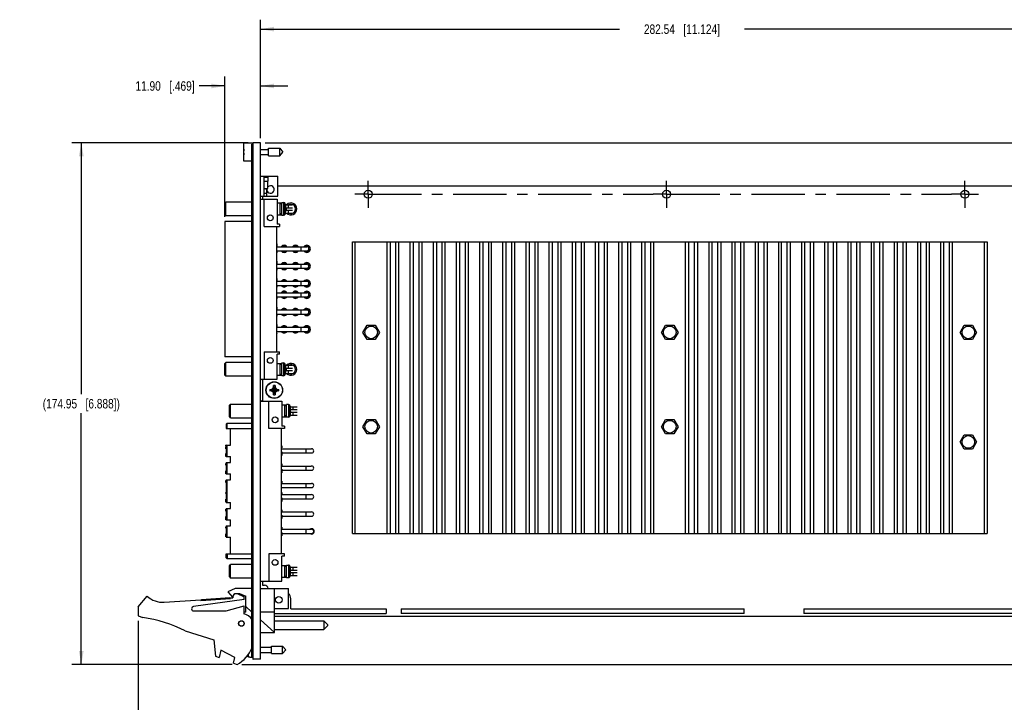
# Model space of a CAD drawing. Header units: inches. Extents: x 0 to 34, y 0 to 22.
# Tile 19 of 42: x 11.4 to 24.4, y 4.9 to 13.9. Entities that reach past the tile are written whole.
import ezdxf

# ---------------------------------------------------------------- set-up
doc = ezdxf.new("R2010")
doc.units = ezdxf.units.IN
doc.header["$LTSCALE"] = 1.87
doc.header["$MEASUREMENT"] = 0
doc.linetypes.add('CENTER', pattern=[0.6, 0.375, -0.075, 0.075, -0.075])
doc.layers.get('0').update_dxf_attribs({"linetype": 'CONTINUOUS'})
for name, color, linetype in [('02___PRT_ALL_AXES', 7, 'CONTINUOUS'), ('COSMETIC', 7, 'CONTINUOUS'), ('DATUMCURVES', 7, 'CONTINUOUS'), ('DIMENSIONS', 7, 'CONTINUOUS')]:
    doc.layers.add(name, color=color, linetype=linetype)
doc.styles.get("Standard").update_dxf_attribs({"font": 'txt', "width": 0.8})
doc.dimstyles.new('DIMSTYLE_1', dxfattribs={"dimtxt": 0.125, "dimasz": 0.18, "dimexe": 0.125, "dimexo": 0.0625, "dimgap": 0.0625, "dimtad": 0, "dimtih": 1, "dimtoh": 1, "dimzin": 0, "dimdsep": 46, "dimtxsty": 'STANDARD', "dimblk": '_FILLED', "dimblk1": '_FILLED', "dimblk2": '_FILLED', "dimcen": 0.09, "dimazin": 0, "dimtp": 0.01, "dimtm": 0.01, "dimtfac": 1, "dimtofl": 0, "dimtmove": 0, "dimatfit": 3, "dimldrblk": '_FILLED', "dimfxl": 1, "dimtolj": 1, "dimtzin": 0, "dimarcsym": 0})

# ---------------------------------------------------------------- blocks, each defined once
blk = doc.blocks.new('_FILLED')
at = {"color": 0, "linetype": 'BYBLOCK'}
blk.add_solid([(0, 0), (-1, 0.174), (-1, -0.174)], dxfattribs=at)
blk = doc.blocks.new('*D21')
at = {"layer": 'DIMENSIONS', "color": 2, "linetype": 'CONTINUOUS'}
for p, q in [((26.182, 10.18), (26.182, 4.55)), ((12.987, 5.933), (12.987, 4.55)), ((12.987, 4.675), (18.659, 4.675)), ((26.182, 4.675), (20.509, 4.675))]:
    blk.add_line(p, q, dxfattribs=at)
at = {"layer": 'DIMENSIONS', "color": 2, "linetype": 'CONTINUOUS', "xscale": 0.18, "yscale": 0.18, "zscale": 0.18, "rotation": 180}
blk.add_blockref('_FILLED', (12.987, 4.675), dxfattribs=at)
at = {"layer": 'DIMENSIONS', "color": 2, "linetype": 'CONTINUOUS', "xscale": 0.18, "yscale": 0.18, "zscale": 0.18}
blk.add_blockref('_FILLED', (26.182, 4.675), dxfattribs=at)
at = {"layer": 'DIMENSIONS', "color": 2, "linetype": 'CONTINUOUS', "insert": (19.584, 4.737), "char_height": 0.125, "width": 1.725, "attachment_point": 2, "line_spacing_factor": 0.9}
blk.add_mtext('(335.17{\\ftxt.shx;\\W1.000000;\\H0.125000; }[13.196])', dxfattribs=at)
blk = doc.blocks.new('*D22')
at = {"layer": 'DIMENSIONS', "color": 2, "linetype": 'CONTINUOUS'}
for p, q in [((14.441, 12.242), (12.112, 12.242)), ((12.237, 12.242), (12.237, 8.923)), ((12.237, 5.354), (12.237, 8.673)), ((14.23, 5.354), (12.112, 5.354))]:
    blk.add_line(p, q, dxfattribs=at)
at = {"layer": 'DIMENSIONS', "color": 2, "linetype": 'CONTINUOUS', "xscale": 0.18, "yscale": 0.18, "zscale": 0.18}
for p, rotation in [((12.237, 12.242), 90), ((12.237, 5.354), 270)]:
    blk.add_blockref('_FILLED', p, dxfattribs=dict(at, rotation=rotation))
at = {"layer": 'DIMENSIONS', "color": 2, "linetype": 'CONTINUOUS', "insert": (12.237, 8.86), "char_height": 0.125, "width": 1.625, "attachment_point": 2, "line_spacing_factor": 0.9}
blk.add_mtext('(174.95{\\ftxt.shx;\\W1.000000;\\H0.125000; }[6.888])', dxfattribs=at)
blk = doc.blocks.new('*D23')
at = {"layer": 'DIMENSIONS', "color": 2, "linetype": 'CONTINUOUS'}
for p, q in [((14.133, 11.266), (14.133, 13.117)), ((14.602, 12.304), (14.602, 13.117)), ((14.133, 12.992), (13.794, 12.992)), ((14.602, 12.992), (14.962, 12.992))]:
    blk.add_line(p, q, dxfattribs=at)
at = {"layer": 'DIMENSIONS', "color": 2, "linetype": 'CONTINUOUS', "xscale": 0.18, "yscale": 0.18, "zscale": 0.18}
blk.add_blockref('_FILLED', (14.133, 12.992), dxfattribs=at)
at = {"layer": 'DIMENSIONS', "color": 2, "linetype": 'CONTINUOUS', "xscale": 0.18, "yscale": 0.18, "zscale": 0.18, "rotation": 180}
blk.add_blockref('_FILLED', (14.602, 12.992), dxfattribs=at)
at = {"layer": 'DIMENSIONS', "color": 2, "linetype": 'CONTINUOUS', "insert": (13.732, 13.054), "char_height": 0.125, "width": 1.225, "attachment_point": 3, "line_spacing_factor": 0.9}
blk.add_mtext('11.90{\\ftxt.shx;\\W1.000000;\\H0.125000; }[.469]', dxfattribs=at)
blk = doc.blocks.new('*D24')
at = {"layer": 'DIMENSIONS', "color": 2, "linetype": 'CONTINUOUS'}
for p, q in [((14.602, 12.304), (14.602, 13.867)), ((25.725, 11.655), (25.725, 13.867)), ((14.602, 13.742), (19.338, 13.742)), ((25.725, 13.742), (20.988, 13.742))]:
    blk.add_line(p, q, dxfattribs=at)
at = {"layer": 'DIMENSIONS', "color": 2, "linetype": 'CONTINUOUS', "xscale": 0.18, "yscale": 0.18, "zscale": 0.18, "rotation": 180}
blk.add_blockref('_FILLED', (14.602, 13.742), dxfattribs=at)
at = {"layer": 'DIMENSIONS', "color": 2, "linetype": 'CONTINUOUS', "xscale": 0.18, "yscale": 0.18, "zscale": 0.18}
blk.add_blockref('_FILLED', (25.725, 13.742), dxfattribs=at)
at = {"layer": 'DIMENSIONS', "color": 2, "linetype": 'CONTINUOUS', "insert": (20.163, 13.804), "char_height": 0.125, "width": 1.525, "attachment_point": 2, "line_spacing_factor": 0.9}
blk.add_mtext('282.54{\\ftxt.shx;\\W1.000000;\\H0.125000; }[11.124]', dxfattribs=at)
blk = doc.blocks.new('*D26')
at = {"layer": 'DIMENSIONS', "color": 2, "linetype": 'CONTINUOUS'}
for p, q in [((26.932, 12.242), (26.932, 12.602)), ((14.664, 12.242), (27.057, 12.242)), ((25.709, 11.672), (27.057, 11.672)), ((26.932, 11.672), (26.932, 11.312))]:
    blk.add_line(p, q, dxfattribs=at)
at = {"layer": 'DIMENSIONS', "color": 2, "linetype": 'CONTINUOUS', "xscale": 0.18, "yscale": 0.18, "zscale": 0.18}
for p, rotation in [((26.932, 12.242), 270), ((26.932, 11.672), 90)]:
    blk.add_blockref('_FILLED', p, dxfattribs=dict(at, rotation=rotation))
at = {"layer": 'DIMENSIONS', "color": 2, "linetype": 'CONTINUOUS', "insert": (26.932, 12.019), "char_height": 0.125, "width": 1.225, "attachment_point": 2, "line_spacing_factor": 0.9}
blk.add_mtext('14.48{\\ftxt.shx;\\W1.000000;\\H0.125000; }[.570]', dxfattribs=at)
blk = doc.blocks.new('*D28')
at = {"layer": 'DIMENSIONS', "color": 2, "linetype": 'CONTINUOUS'}
for p, q in [((26.932, 5.99), (26.932, 6.35)), ((25.709, 5.99), (27.057, 5.99)), ((14.355, 5.354), (27.057, 5.354)), ((26.932, 5.354), (26.932, 4.994))]:
    blk.add_line(p, q, dxfattribs=at)
at = {"layer": 'DIMENSIONS', "color": 2, "linetype": 'CONTINUOUS', "xscale": 0.18, "yscale": 0.18, "zscale": 0.18}
for p, rotation in [((26.932, 5.99), 270), ((26.932, 5.354), 90)]:
    blk.add_blockref('_FILLED', p, dxfattribs=dict(at, rotation=rotation))
at = {"layer": 'DIMENSIONS', "color": 2, "linetype": 'CONTINUOUS', "insert": (26.932, 5.734), "char_height": 0.125, "width": 1.225, "attachment_point": 2, "line_spacing_factor": 0.9}
blk.add_mtext('16.15{\\ftxt.shx;\\W1.000000;\\H0.125000; }[.636]', dxfattribs=at)

msp = doc.modelspace()

# ---------------------------------------------------------------- linework, layer by layer
at = {"color": 7, "linetype": 'CONTINUOUS'}
for p, q in [((14.383, 12.001), (14.383, 12.238)), ((14.503, 12.238), (14.383, 12.238)), ((14.488, 5.445), (14.488, 12.222)), ((14.503, 12.222), (14.488, 12.222)), ((14.503, 5.425), (14.503, 12.242)), ((14.602, 12.242), (14.503, 12.242)), ((14.602, 5.425), (14.602, 12.242)), ((14.381, 12.134), (14.383, 12.134)), ((14.383, 12.106), (14.381, 12.106)), ((14.503, 12.202), (14.488, 12.202)), ((14.602, 12.155), (14.707, 12.155)), ((14.602, 12.085), (14.707, 12.085)), ((14.707, 12.071), (14.707, 12.169)), ((14.707, 12.169), (14.855, 12.169)), ((14.855, 12.071), (14.855, 12.169)), ((14.855, 12.169), (14.896, 12.12)), ((14.855, 12.071), (14.896, 12.12)), ((14.488, 12.001), (14.383, 12.001)), ((14.707, 12.071), (14.855, 12.071)), ((14.602, 11.801), (14.83, 11.801)), ((14.651, 11.539), (14.651, 11.801)), ((14.651, 11.786), (14.7, 11.786)), ((14.651, 11.736), (14.7, 11.736)), ((14.682, 11.801), (14.682, 11.786)), ((14.7, 11.786), (14.7, 11.737)), ((14.7, 11.637), (14.7, 11.736)), ((14.83, 11.539), (14.83, 11.801)), ((14.651, 11.637), (14.7, 11.637)), ((14.651, 11.577), (14.682, 11.577)), ((14.682, 11.637), (14.682, 11.539)), ((14.129, 11.444), (14.145, 11.46)), ((14.129, 11.295), (14.129, 11.444)), ((14.145, 11.279), (14.145, 11.46)), ((14.488, 11.46), (14.145, 11.46)), ((14.602, 11.539), (14.83, 11.539)), ((14.602, 11.499), (14.822, 11.499)), ((14.627, 11.539), (14.627, 11.499)), ((14.649, 11.137), (14.649, 11.499)), ((14.822, 11.499), (14.822, 11.169)), ((14.822, 11.448), (14.882, 11.448)), ((14.862, 11.291), (14.862, 11.448)), ((14.882, 11.435), (14.862, 11.435)), ((14.878, 11.435), (14.878, 11.448)), ((14.882, 11.286), (14.882, 11.453)), ((14.882, 11.453), (14.905, 11.453)), ((14.905, 11.453), (14.905, 11.286)), ((14.922, 11.448), (14.918, 11.448)), ((14.922, 11.448), (14.922, 11.443)), ((14.923, 11.441), (14.923, 11.369)), ((14.923, 11.369), (14.923, 11.297)), ((14.933, 11.414), (14.933, 11.414)), ((14.938, 11.378), (14.933, 11.378)), ((14.933, 11.361), (14.938, 11.361)), ((14.933, 11.325), (14.933, 11.325)), ((14.938, 11.424), (15.023, 11.424)), ((14.938, 11.385), (15.023, 11.385)), ((14.938, 11.353), (15.023, 11.353)), ((14.938, 11.314), (15.023, 11.314)), ((14.967, 11.424), (14.967, 11.385)), ((14.967, 11.353), (14.967, 11.314)), ((14.129, 11.295), (14.145, 11.279)), ((14.133, 11.204), (14.133, 9.417)), ((14.488, 11.204), (14.133, 11.204)), ((14.488, 11.279), (14.145, 11.279)), ((14.822, 11.291), (14.882, 11.291)), ((14.882, 11.303), (14.862, 11.303)), ((14.878, 11.291), (14.878, 11.303)), ((14.882, 11.286), (14.905, 11.286)), ((14.918, 11.291), (14.922, 11.291)), ((14.922, 11.295), (14.922, 11.291)), ((14.649, 11.137), (14.854, 11.137)), ((14.814, 11.137), (14.814, 9.484)), ((14.854, 11.169), (14.822, 11.169)), ((14.854, 11.169), (14.854, 11.137)), ((15.814, 7.083), (15.814, 10.936)), ((15.814, 10.936), (24.191, 10.936)), ((15.853, 7.083), (15.853, 10.936)), ((16.271, 7.083), (16.271, 10.936)), ((16.311, 10.936), (16.311, 7.083)), ((16.389, 7.083), (16.389, 10.936)), ((16.429, 7.083), (16.429, 10.936)), ((16.577, 7.083), (16.577, 10.936)), ((16.617, 10.936), (16.617, 7.083)), ((16.695, 7.083), (16.695, 10.936)), ((16.735, 7.083), (16.735, 10.936)), ((16.883, 7.083), (16.883, 10.936)), ((16.922, 10.936), (16.922, 7.083)), ((17.001, 7.083), (17.001, 10.936)), ((17.04, 7.083), (17.04, 10.936)), ((17.189, 7.083), (17.189, 10.936)), ((17.228, 10.936), (17.228, 7.083)), ((17.307, 7.083), (17.307, 10.936)), ((17.346, 7.083), (17.346, 10.936)), ((17.495, 7.083), (17.495, 10.936)), ((17.534, 10.936), (17.534, 7.083)), ((17.613, 7.083), (17.613, 10.936)), ((17.652, 7.083), (17.652, 10.936)), ((17.8, 7.083), (17.8, 10.936)), ((17.84, 10.936), (17.84, 7.083)), ((17.919, 7.083), (17.919, 10.936)), ((17.958, 7.083), (17.958, 10.936)), ((18.106, 7.083), (18.106, 10.936)), ((18.146, 10.936), (18.146, 7.083)), ((18.224, 7.083), (18.224, 10.936)), ((18.264, 7.083), (18.264, 10.936)), ((18.412, 7.083), (18.412, 10.936)), ((18.451, 10.936), (18.451, 7.083)), ((18.53, 7.083), (18.53, 10.936)), ((18.57, 7.083), (18.57, 10.936)), ((18.718, 7.083), (18.718, 10.936)), ((18.757, 10.936), (18.757, 7.083)), ((18.836, 7.083), (18.836, 10.936)), ((18.875, 7.083), (18.875, 10.936)), ((19.024, 7.083), (19.024, 10.936)), ((19.063, 10.936), (19.063, 7.083)), ((19.142, 7.083), (19.142, 10.936)), ((19.181, 7.083), (19.181, 10.936)), ((19.33, 7.083), (19.33, 10.936)), ((19.369, 10.936), (19.369, 7.083)), ((19.448, 7.083), (19.448, 10.936)), ((19.487, 7.083), (19.487, 10.936)), ((19.635, 7.083), (19.635, 10.936)), ((19.675, 10.936), (19.675, 7.083)), ((19.754, 7.083), (19.754, 10.936)), ((19.793, 7.083), (19.793, 10.936)), ((20.211, 7.083), (20.211, 10.936)), ((20.251, 10.936), (20.251, 7.083)), ((20.329, 7.083), (20.329, 10.936)), ((20.369, 10.936), (20.369, 7.083)), ((20.517, 10.936), (20.517, 7.083)), ((20.557, 10.936), (20.557, 7.083)), ((20.635, 7.083), (20.635, 10.936)), ((20.675, 10.936), (20.675, 7.083)), ((20.823, 10.936), (20.823, 7.083)), ((20.862, 10.936), (20.862, 7.083)), ((20.941, 7.083), (20.941, 10.936)), ((20.98, 10.936), (20.98, 7.083)), ((21.129, 10.936), (21.129, 7.083)), ((21.168, 10.936), (21.168, 7.083)), ((21.247, 7.083), (21.247, 10.936)), ((21.286, 10.936), (21.286, 7.083)), ((21.435, 10.936), (21.435, 7.083)), ((21.474, 10.936), (21.474, 7.083)), ((21.553, 7.083), (21.553, 10.936)), ((21.592, 10.936), (21.592, 7.083)), ((21.74, 10.936), (21.74, 7.083)), ((21.78, 10.936), (21.78, 7.083)), ((21.859, 7.083), (21.859, 10.936)), ((21.898, 10.936), (21.898, 7.083)), ((22.046, 10.936), (22.046, 7.083)), ((22.086, 10.936), (22.086, 7.083)), ((22.164, 7.083), (22.164, 10.936)), ((22.204, 10.936), (22.204, 7.083)), ((22.352, 10.936), (22.352, 7.083)), ((22.391, 10.936), (22.391, 7.083)), ((22.47, 7.083), (22.47, 10.936)), ((22.51, 10.936), (22.51, 7.083)), ((22.658, 10.936), (22.658, 7.083)), ((22.697, 10.936), (22.697, 7.083)), ((22.776, 7.083), (22.776, 10.936)), ((22.815, 10.936), (22.815, 7.083)), ((22.964, 10.936), (22.964, 7.083)), ((23.003, 10.936), (23.003, 7.083)), ((23.082, 7.083), (23.082, 10.936)), ((23.121, 10.936), (23.121, 7.083)), ((23.27, 10.936), (23.27, 7.083)), ((23.309, 10.936), (23.309, 7.083)), ((23.388, 7.083), (23.388, 10.936)), ((23.427, 10.936), (23.427, 7.083)), ((23.575, 10.936), (23.575, 7.083)), ((23.615, 10.936), (23.615, 7.083)), ((23.694, 7.083), (23.694, 10.936)), ((23.733, 7.083), (23.733, 10.936)), ((24.151, 10.936), (24.151, 7.083)), ((24.191, 10.936), (24.191, 7.083)), ((14.814, 10.908), (14.819, 10.908)), ((14.814, 10.901), (14.819, 10.901)), ((14.814, 10.9), (14.819, 10.9)), ((14.814, 10.882), (14.819, 10.882)), ((14.814, 10.881), (14.819, 10.881)), ((14.814, 10.86), (14.819, 10.86)), ((14.814, 10.814), (15.213, 10.814)), ((14.814, 10.812), (14.819, 10.812)), ((14.814, 10.81), (14.819, 10.81)), ((14.814, 10.809), (14.819, 10.809)), ((14.814, 10.805), (14.819, 10.805)), ((14.814, 10.804), (14.819, 10.804)), ((14.814, 10.804), (14.819, 10.804)), ((14.814, 10.799), (14.819, 10.799)), ((14.814, 10.795), (14.819, 10.795)), ((14.814, 10.793), (14.819, 10.793)), ((14.814, 10.792), (14.819, 10.792)), ((14.814, 10.789), (14.819, 10.789)), ((14.819, 10.908), (14.819, 10.882)), ((14.819, 10.881), (14.819, 10.86)), ((14.819, 10.87), (15.213, 10.87)), ((14.819, 10.814), (14.819, 10.805)), ((14.819, 10.804), (14.819, 10.795)), ((14.819, 10.795), (14.819, 10.789)), ((15.136, 10.87), (15.136, 10.814)), ((14.814, 10.679), (14.819, 10.679)), ((14.814, 10.673), (14.819, 10.673)), ((14.814, 10.672), (14.819, 10.672)), ((14.819, 10.679), (14.819, 10.653)), ((14.814, 10.653), (14.819, 10.653)), ((14.814, 10.652), (14.819, 10.652)), ((14.814, 10.632), (14.819, 10.632)), ((14.814, 10.585), (15.213, 10.585)), ((14.814, 10.581), (14.819, 10.581)), ((14.814, 10.58), (14.819, 10.58)), ((14.814, 10.562), (14.819, 10.562)), ((14.819, 10.652), (14.819, 10.632)), ((14.819, 10.641), (15.213, 10.641)), ((14.819, 10.585), (14.819, 10.562)), ((15.136, 10.641), (15.136, 10.585)), ((14.814, 10.449), (14.819, 10.449)), ((14.814, 10.448), (14.819, 10.448)), ((14.814, 10.446), (14.819, 10.446)), ((14.814, 10.429), (14.819, 10.429)), ((14.814, 10.427), (14.819, 10.427)), ((14.814, 10.425), (14.819, 10.425)), ((14.814, 10.424), (14.819, 10.424)), ((14.814, 10.404), (14.819, 10.404)), ((14.819, 10.449), (14.819, 10.425)), ((14.819, 10.424), (14.819, 10.404)), ((14.819, 10.413), (15.213, 10.413)), ((15.136, 10.413), (15.136, 10.357)), ((14.814, 10.357), (15.213, 10.357)), ((14.814, 10.356), (14.819, 10.356)), ((14.814, 10.354), (14.819, 10.354)), ((14.814, 10.352), (14.819, 10.352)), ((14.814, 10.349), (14.819, 10.349)), ((14.814, 10.347), (14.819, 10.347)), ((14.814, 10.347), (14.819, 10.347)), ((14.814, 10.342), (14.819, 10.342)), ((14.814, 10.339), (14.819, 10.339)), ((14.814, 10.337), (14.819, 10.337)), ((14.814, 10.335), (14.819, 10.335)), ((14.814, 10.333), (14.819, 10.333)), ((14.819, 10.356), (14.819, 10.339)), ((14.819, 10.338), (14.819, 10.335)), ((14.814, 10.263), (15.213, 10.263)), ((14.814, 10.208), (15.213, 10.208)), ((14.814, 10.203), (14.819, 10.203)), ((14.814, 10.202), (14.819, 10.202)), ((14.814, 10.183), (14.819, 10.183)), ((14.819, 10.208), (14.819, 10.183)), ((15.136, 10.263), (15.136, 10.208)), ((14.814, 10.073), (14.819, 10.073)), ((14.814, 10.066), (14.819, 10.066)), ((14.814, 10.066), (14.819, 10.066)), ((14.814, 10.047), (14.819, 10.047)), ((14.814, 10.046), (14.819, 10.046)), ((14.814, 10.026), (14.819, 10.026)), ((14.819, 10.073), (14.819, 10.047)), ((14.819, 10.046), (14.819, 10.026)), ((14.819, 10.035), (15.213, 10.035)), ((15.136, 10.035), (15.136, 9.979)), ((14.814, 9.979), (15.213, 9.979)), ((14.814, 9.955), (14.819, 9.955)), ((14.819, 9.979), (14.819, 9.955)), ((14.814, 9.845), (14.819, 9.845)), ((14.814, 9.838), (14.819, 9.838)), ((14.814, 9.837), (14.819, 9.837)), ((14.814, 9.819), (14.819, 9.819)), ((14.814, 9.818), (14.819, 9.818)), ((14.814, 9.797), (14.819, 9.797)), ((14.814, 9.751), (15.213, 9.751)), ((14.814, 9.746), (14.819, 9.746)), ((14.819, 9.845), (14.819, 9.819)), ((14.819, 9.818), (14.819, 9.797)), ((14.819, 9.807), (15.213, 9.807)), ((14.819, 9.751), (14.819, 9.741)), ((15.136, 9.807), (15.136, 9.751)), ((15.954, 9.738), (16.008, 9.832)), ((16.008, 9.832), (16.116, 9.832)), ((16.116, 9.832), (16.171, 9.738)), ((19.894, 9.738), (19.948, 9.832)), ((19.948, 9.832), (20.056, 9.832)), ((20.056, 9.832), (20.111, 9.738)), ((23.834, 9.738), (23.888, 9.832)), ((23.888, 9.832), (23.996, 9.832)), ((23.996, 9.832), (24.051, 9.738)), ((14.814, 9.743), (14.819, 9.743)), ((14.814, 9.741), (14.819, 9.741)), ((14.814, 9.741), (14.819, 9.741)), ((14.814, 9.73), (14.819, 9.73)), ((14.814, 9.73), (14.819, 9.73)), ((14.814, 9.725), (14.819, 9.725)), ((14.814, 9.722), (14.819, 9.722)), ((14.819, 9.73), (14.819, 9.722)), ((16.008, 9.644), (15.954, 9.738)), ((16.116, 9.644), (16.008, 9.644)), ((16.171, 9.738), (16.116, 9.644)), ((19.948, 9.644), (19.894, 9.738)), ((20.056, 9.644), (19.948, 9.644)), ((20.111, 9.738), (20.056, 9.644)), ((23.888, 9.644), (23.834, 9.738)), ((23.996, 9.644), (23.888, 9.644)), ((24.051, 9.738), (23.996, 9.644)), ((14.488, 9.417), (14.133, 9.417)), ((14.649, 9.484), (14.649, 9.121)), ((14.649, 9.484), (14.854, 9.484)), ((14.822, 9.121), (14.822, 9.452)), ((14.854, 9.452), (14.822, 9.452)), ((14.854, 9.452), (14.854, 9.484)), ((14.129, 9.326), (14.145, 9.342)), ((14.129, 9.176), (14.129, 9.326)), ((14.145, 9.161), (14.145, 9.342)), ((14.488, 9.342), (14.145, 9.342)), ((14.822, 9.33), (14.882, 9.33)), ((14.862, 9.172), (14.862, 9.33)), ((14.882, 9.317), (14.862, 9.317)), ((14.878, 9.317), (14.878, 9.33)), ((14.882, 9.168), (14.882, 9.335)), ((14.882, 9.335), (14.905, 9.335)), ((14.905, 9.335), (14.905, 9.168)), ((14.922, 9.33), (14.918, 9.33)), ((14.922, 9.33), (14.922, 9.325)), ((14.923, 9.323), (14.923, 9.251)), ((14.923, 9.251), (14.923, 9.179)), ((14.933, 9.296), (14.933, 9.296)), ((14.938, 9.26), (14.933, 9.26)), ((14.933, 9.243), (14.938, 9.243)), ((14.938, 9.306), (15.023, 9.306)), ((14.938, 9.267), (15.023, 9.267)), ((14.938, 9.235), (15.023, 9.235)), ((14.967, 9.306), (14.967, 9.267)), ((14.967, 9.235), (14.967, 9.196)), ((14.129, 9.176), (14.145, 9.161)), ((14.488, 9.161), (14.145, 9.161)), ((14.621, 9.115), (14.602, 9.121)), ((14.602, 9.121), (14.822, 9.121)), ((14.627, 9.121), (14.627, 8.832)), ((14.822, 9.172), (14.882, 9.172)), ((14.882, 9.185), (14.862, 9.185)), ((14.878, 9.172), (14.878, 9.185)), ((14.882, 9.168), (14.905, 9.168)), ((14.918, 9.172), (14.922, 9.172)), ((14.922, 9.177), (14.922, 9.172)), ((14.933, 9.207), (14.933, 9.207)), ((14.938, 9.196), (15.023, 9.196)), ((14.723, 8.986), (14.845, 8.967)), ((14.723, 8.967), (14.845, 8.986)), ((14.723, 8.986), (14.724, 8.986)), ((14.724, 8.967), (14.723, 8.967)), ((14.724, 8.986), (14.742, 8.986)), ((14.742, 8.967), (14.724, 8.967)), ((14.742, 8.986), (14.763, 8.998)), ((14.742, 8.986), (14.826, 8.967)), ((14.742, 8.967), (14.826, 8.986)), ((14.763, 8.955), (14.742, 8.967)), ((14.763, 8.998), (14.775, 9.019)), ((14.763, 8.955), (14.806, 8.998)), ((14.763, 8.998), (14.806, 8.955)), ((14.775, 9.037), (14.775, 9.038)), ((14.775, 9.019), (14.775, 9.037)), ((14.775, 8.916), (14.794, 9.037)), ((14.794, 8.916), (14.775, 9.037)), ((14.775, 8.935), (14.794, 9.019)), ((14.794, 8.935), (14.775, 9.019)), ((14.794, 9.038), (14.794, 9.037)), ((14.794, 9.037), (14.794, 9.019)), ((14.794, 9.019), (14.806, 8.998)), ((14.806, 8.998), (14.826, 8.986)), ((14.826, 8.967), (14.806, 8.955)), ((14.826, 8.986), (14.844, 8.986)), ((14.844, 8.967), (14.826, 8.967)), ((14.844, 8.986), (14.845, 8.986)), ((14.845, 8.967), (14.844, 8.967)), ((14.602, 8.833), (14.621, 8.838)), ((14.775, 8.935), (14.763, 8.955)), ((14.775, 8.917), (14.775, 8.935)), ((14.775, 8.916), (14.775, 8.917)), ((14.806, 8.955), (14.794, 8.935)), ((14.794, 8.935), (14.794, 8.917)), ((14.794, 8.917), (14.794, 8.916)), ((14.208, 8.793), (14.192, 8.777)), ((14.192, 8.628), (14.192, 8.777)), ((14.208, 8.612), (14.208, 8.793)), ((14.208, 8.793), (14.488, 8.793)), ((14.602, 8.832), (14.885, 8.832)), ((14.712, 8.47), (14.712, 8.832)), ((14.885, 8.832), (14.885, 8.502)), ((14.885, 8.781), (14.945, 8.781)), ((14.925, 8.624), (14.925, 8.781)), ((14.945, 8.768), (14.925, 8.768)), ((14.941, 8.768), (14.941, 8.781)), ((14.945, 8.619), (14.945, 8.786)), ((14.969, 8.786), (14.945, 8.786)), ((14.969, 8.786), (14.969, 8.619)), ((14.985, 8.781), (14.981, 8.781)), ((14.985, 8.781), (14.985, 8.777)), ((14.986, 8.774), (14.986, 8.63)), ((14.997, 8.747), (14.996, 8.747)), ((15.001, 8.711), (14.996, 8.711)), ((15.001, 8.758), (15.086, 8.758)), ((15.001, 8.719), (15.086, 8.719)), ((15.03, 8.758), (15.03, 8.719)), ((14.208, 8.612), (14.192, 8.628)), ((14.208, 8.612), (14.488, 8.612)), ((14.885, 8.624), (14.945, 8.624)), ((14.945, 8.637), (14.925, 8.637)), ((14.941, 8.624), (14.941, 8.637)), ((14.969, 8.619), (14.945, 8.619)), ((14.981, 8.624), (14.985, 8.624)), ((14.985, 8.628), (14.985, 8.624)), ((14.996, 8.694), (15.001, 8.694)), ((14.996, 8.658), (14.997, 8.658)), ((15.001, 8.686), (15.086, 8.686)), ((15.001, 8.647), (15.086, 8.647)), ((15.03, 8.686), (15.03, 8.647)), ((15.954, 8.493), (16.008, 8.587)), ((16.008, 8.587), (16.116, 8.587)), ((16.116, 8.587), (16.171, 8.493)), ((19.894, 8.493), (19.948, 8.587)), ((19.948, 8.587), (20.056, 8.587)), ((20.056, 8.587), (20.111, 8.493)), ((14.161, 8.537), (14.149, 8.525)), ((14.149, 8.525), (14.149, 8.47)), ((14.149, 8.47), (14.488, 8.47)), ((14.161, 8.47), (14.161, 8.537)), ((14.488, 8.537), (14.161, 8.537)), ((14.208, 8.25), (14.208, 8.47)), ((14.917, 8.47), (14.712, 8.47)), ((14.877, 6.817), (14.877, 8.47)), ((14.917, 8.502), (14.885, 8.502)), ((14.917, 8.502), (14.917, 8.47)), ((16.008, 8.399), (15.954, 8.493)), ((16.171, 8.493), (16.116, 8.399)), ((19.948, 8.399), (19.894, 8.493)), ((20.111, 8.493), (20.056, 8.399)), ((16.116, 8.399), (16.008, 8.399)), ((20.056, 8.399), (19.948, 8.399)), ((23.834, 8.293), (23.888, 8.387)), ((23.888, 8.387), (23.996, 8.387)), ((23.996, 8.387), (24.051, 8.293)), ((14.144, 8.236), (14.144, 8.248)), ((14.149, 8.248), (14.144, 8.248)), ((14.149, 8.244), (14.144, 8.244)), ((14.149, 8.241), (14.144, 8.241)), ((14.149, 8.236), (14.144, 8.236)), ((14.149, 8.236), (14.144, 8.236)), ((14.149, 8.23), (14.144, 8.23)), ((14.144, 8.201), (14.144, 8.228)), ((14.149, 8.228), (14.144, 8.228)), ((14.149, 8.226), (14.144, 8.226)), ((14.149, 8.225), (14.144, 8.225)), ((14.149, 8.223), (14.144, 8.223)), ((14.149, 8.22), (14.144, 8.22)), ((14.149, 8.215), (14.144, 8.215)), ((14.149, 8.211), (14.144, 8.211)), ((14.149, 8.206), (14.144, 8.206)), ((14.149, 8.203), (14.144, 8.203)), ((14.149, 8.201), (14.144, 8.201)), ((14.149, 8.25), (14.149, 8.1)), ((14.149, 8.25), (14.208, 8.25)), ((14.161, 8.1), (14.161, 8.25)), ((14.877, 8.24), (14.882, 8.24)), ((14.877, 8.239), (14.882, 8.239)), ((14.877, 8.238), (14.882, 8.238)), ((14.877, 8.234), (14.882, 8.234)), ((14.877, 8.229), (14.882, 8.229)), ((14.877, 8.226), (14.882, 8.226)), ((14.877, 8.221), (14.882, 8.221)), ((14.877, 8.217), (14.882, 8.217)), ((14.877, 8.216), (14.882, 8.216)), ((14.877, 8.215), (14.882, 8.215)), ((14.877, 8.205), (14.882, 8.205)), ((14.877, 8.204), (14.882, 8.204)), ((14.877, 8.203), (15.276, 8.203)), ((14.882, 8.239), (14.882, 8.216)), ((14.882, 8.205), (14.882, 8.203)), ((15.199, 8.203), (15.199, 8.147)), ((23.888, 8.199), (23.834, 8.293)), ((23.996, 8.199), (23.888, 8.199)), ((24.051, 8.293), (23.996, 8.199)), ((14.144, 8.101), (14.144, 8.142)), ((14.149, 8.142), (14.144, 8.142)), ((14.149, 8.123), (14.144, 8.123)), ((14.149, 8.107), (14.144, 8.107)), ((14.149, 8.107), (14.144, 8.107)), ((14.149, 8.101), (14.144, 8.101)), ((14.149, 8.1), (14.208, 8.1)), ((14.208, 8.021), (14.208, 8.1)), ((14.877, 8.16), (14.882, 8.16)), ((14.877, 8.153), (14.882, 8.153)), ((14.877, 8.153), (14.882, 8.153)), ((14.877, 8.135), (14.882, 8.135)), ((14.877, 8.114), (14.882, 8.114)), ((14.882, 8.16), (14.882, 8.114)), ((14.882, 8.147), (15.276, 8.147)), ((14.144, 7.985), (14.144, 8.009)), ((14.149, 8.009), (14.144, 8.009)), ((14.149, 7.985), (14.144, 7.985)), ((14.149, 8.021), (14.149, 7.872)), ((14.149, 8.021), (14.208, 8.021)), ((14.161, 7.872), (14.161, 8.021)), ((14.877, 8.003), (14.882, 8.003)), ((14.877, 7.979), (14.882, 7.979)), ((14.877, 7.974), (15.276, 7.974)), ((14.877, 7.932), (14.882, 7.932)), ((14.882, 8.003), (14.882, 7.979)), ((14.882, 7.932), (14.882, 7.886)), ((15.199, 7.974), (15.199, 7.919)), ((14.144, 7.873), (14.144, 7.913)), ((14.149, 7.913), (14.144, 7.913)), ((14.149, 7.895), (14.144, 7.895)), ((14.149, 7.879), (14.144, 7.879)), ((14.149, 7.878), (14.144, 7.878)), ((14.149, 7.873), (14.144, 7.873)), ((14.149, 7.872), (14.208, 7.872)), ((14.208, 7.793), (14.208, 7.872)), ((14.877, 7.925), (14.882, 7.925)), ((14.877, 7.924), (14.882, 7.924)), ((14.877, 7.906), (14.882, 7.906)), ((14.877, 7.886), (14.882, 7.886)), ((14.882, 7.919), (15.276, 7.919)), ((14.144, 7.757), (14.144, 7.783)), ((14.149, 7.783), (14.144, 7.783)), ((14.149, 7.764), (14.144, 7.764)), ((14.149, 7.763), (14.144, 7.763)), ((14.149, 7.757), (14.144, 7.757)), ((14.149, 7.793), (14.149, 7.494)), ((14.149, 7.793), (14.208, 7.793)), ((14.161, 7.494), (14.161, 7.793)), ((14.877, 7.776), (14.882, 7.776)), ((14.877, 7.77), (14.882, 7.77)), ((14.877, 7.769), (14.882, 7.769)), ((14.877, 7.75), (14.882, 7.75)), ((14.877, 7.746), (15.276, 7.746)), ((14.877, 7.69), (15.276, 7.69)), ((14.882, 7.776), (14.882, 7.75)), ((15.199, 7.746), (15.199, 7.69)), ((14.149, 7.633), (14.144, 7.633)), ((14.144, 7.628), (14.144, 7.631)), ((14.149, 7.631), (14.144, 7.631)), ((14.149, 7.629), (14.144, 7.629)), ((14.144, 7.61), (14.144, 7.627)), ((14.149, 7.627), (14.144, 7.627)), ((14.149, 7.624), (14.144, 7.624)), ((14.149, 7.619), (14.144, 7.619)), ((14.149, 7.619), (14.144, 7.619)), ((14.149, 7.617), (14.144, 7.617)), ((14.149, 7.614), (14.144, 7.614)), ((14.149, 7.612), (14.144, 7.612)), ((14.149, 7.61), (14.144, 7.61)), ((14.149, 7.609), (14.144, 7.609)), ((14.877, 7.625), (14.882, 7.625)), ((14.877, 7.623), (14.882, 7.623)), ((14.877, 7.622), (14.882, 7.622)), ((14.877, 7.62), (14.882, 7.62)), ((14.877, 7.616), (14.882, 7.616)), ((14.877, 7.615), (14.882, 7.615)), ((14.877, 7.615), (14.882, 7.615)), ((14.877, 7.61), (14.882, 7.61)), ((14.877, 7.606), (14.882, 7.606)), ((14.877, 7.604), (14.882, 7.604)), ((14.877, 7.603), (14.882, 7.603)), ((14.877, 7.601), (14.882, 7.601)), ((14.877, 7.597), (15.276, 7.597)), ((14.877, 7.553), (14.882, 7.553)), ((14.877, 7.551), (14.882, 7.551)), ((14.877, 7.549), (14.882, 7.549)), ((14.882, 7.623), (14.882, 7.606)), ((14.882, 7.606), (14.882, 7.603)), ((14.882, 7.553), (14.882, 7.529)), ((14.882, 7.541), (15.276, 7.541)), ((15.199, 7.597), (15.199, 7.541)), ((14.144, 7.499), (14.144, 7.535)), ((14.149, 7.535), (14.144, 7.535)), ((14.149, 7.517), (14.144, 7.517)), ((14.149, 7.516), (14.144, 7.516)), ((14.149, 7.514), (14.144, 7.514)), ((14.149, 7.499), (14.144, 7.499)), ((14.144, 7.496), (14.144, 7.497)), ((14.149, 7.497), (14.144, 7.497)), ((14.149, 7.496), (14.144, 7.496)), ((14.149, 7.494), (14.208, 7.494)), ((14.149, 7.415), (14.149, 7.265)), ((14.149, 7.415), (14.208, 7.415)), ((14.161, 7.265), (14.161, 7.415)), ((14.208, 7.415), (14.208, 7.494)), ((14.877, 7.532), (14.882, 7.532)), ((14.877, 7.53), (14.882, 7.53)), ((14.877, 7.529), (14.882, 7.529)), ((14.877, 7.527), (14.882, 7.527)), ((14.877, 7.507), (14.882, 7.507)), ((14.882, 7.527), (14.882, 7.507)), ((14.144, 7.379), (14.144, 7.404)), ((14.149, 7.404), (14.144, 7.404)), ((14.149, 7.386), (14.144, 7.386)), ((14.149, 7.385), (14.144, 7.385)), ((14.149, 7.379), (14.144, 7.379)), ((14.144, 7.266), (14.144, 7.307)), ((14.149, 7.307), (14.144, 7.307)), ((14.149, 7.289), (14.144, 7.289)), ((14.877, 7.397), (14.882, 7.397)), ((14.877, 7.391), (14.882, 7.391)), ((14.877, 7.39), (14.882, 7.39)), ((14.877, 7.372), (14.882, 7.372)), ((14.877, 7.368), (15.276, 7.368)), ((14.877, 7.325), (14.882, 7.325)), ((14.877, 7.319), (14.882, 7.319)), ((14.877, 7.318), (14.882, 7.318)), ((14.877, 7.3), (14.882, 7.3)), ((14.877, 7.28), (14.882, 7.28)), ((14.882, 7.397), (14.882, 7.372)), ((14.882, 7.325), (14.882, 7.28)), ((14.882, 7.312), (15.276, 7.312)), ((15.199, 7.368), (15.199, 7.312)), ((14.149, 7.273), (14.144, 7.273)), ((14.149, 7.272), (14.144, 7.272)), ((14.149, 7.266), (14.144, 7.266)), ((14.149, 7.176), (14.144, 7.176)), ((14.144, 7.171), (14.144, 7.174)), ((14.149, 7.174), (14.144, 7.174)), ((14.149, 7.173), (14.144, 7.173)), ((14.144, 7.154), (14.144, 7.171)), ((14.149, 7.171), (14.144, 7.171)), ((14.149, 7.167), (14.144, 7.167)), ((14.149, 7.162), (14.144, 7.162)), ((14.149, 7.162), (14.144, 7.162)), ((14.149, 7.161), (14.144, 7.161)), ((14.149, 7.157), (14.144, 7.157)), ((14.149, 7.155), (14.144, 7.155)), ((14.149, 7.154), (14.144, 7.154)), ((14.149, 7.152), (14.144, 7.152)), ((14.149, 7.265), (14.208, 7.265)), ((14.149, 7.187), (14.149, 7.037)), ((14.149, 7.187), (14.208, 7.187)), ((14.161, 7.037), (14.161, 7.187)), ((14.208, 7.187), (14.208, 7.265)), ((14.877, 7.168), (14.882, 7.168)), ((14.877, 7.167), (14.882, 7.167)), ((14.877, 7.165), (14.882, 7.165)), ((14.877, 7.163), (14.882, 7.163)), ((14.877, 7.16), (14.882, 7.16)), ((14.877, 7.158), (14.882, 7.158)), ((14.877, 7.158), (14.882, 7.158)), ((14.877, 7.153), (14.882, 7.153)), ((14.877, 7.15), (14.882, 7.15)), ((14.877, 7.148), (14.882, 7.148)), ((14.882, 7.167), (14.882, 7.15)), ((14.882, 7.149), (14.882, 7.146)), ((14.144, 7.038), (14.144, 7.079)), ((14.149, 7.079), (14.144, 7.079)), ((14.149, 7.06), (14.144, 7.06)), ((14.149, 7.044), (14.144, 7.044)), ((14.149, 7.044), (14.144, 7.044)), ((14.149, 7.038), (14.144, 7.038)), ((14.149, 7.037), (14.208, 7.037)), ((14.208, 6.817), (14.208, 7.037)), ((14.877, 7.146), (14.882, 7.146)), ((14.877, 7.144), (14.882, 7.144)), ((14.877, 7.14), (15.276, 7.14)), ((14.877, 7.097), (14.882, 7.097)), ((14.877, 7.09), (14.882, 7.09)), ((14.877, 7.09), (14.882, 7.09)), ((14.877, 7.072), (14.882, 7.072)), ((14.877, 7.051), (14.882, 7.051)), ((14.882, 7.097), (14.882, 7.051)), ((14.882, 7.084), (15.276, 7.084)), ((15.199, 7.14), (15.199, 7.084)), ((15.814, 7.083), (24.191, 7.083)), ((14.149, 6.761), (14.149, 6.817)), ((14.149, 6.817), (14.488, 6.817)), ((14.161, 6.75), (14.149, 6.761)), ((14.161, 6.817), (14.161, 6.75)), ((14.712, 6.817), (14.712, 6.454)), ((14.917, 6.817), (14.712, 6.817)), ((14.885, 6.454), (14.885, 6.785)), ((14.917, 6.785), (14.885, 6.785)), ((14.917, 6.785), (14.917, 6.817)), ((14.488, 6.75), (14.161, 6.75)), ((14.192, 6.659), (14.208, 6.675)), ((14.192, 6.51), (14.192, 6.659)), ((14.208, 6.494), (14.208, 6.675)), ((14.488, 6.675), (14.208, 6.675)), ((14.885, 6.663), (14.945, 6.663)), ((14.925, 6.506), (14.925, 6.663)), ((14.945, 6.65), (14.925, 6.65)), ((14.941, 6.65), (14.941, 6.663)), ((14.945, 6.501), (14.945, 6.668)), ((14.945, 6.668), (14.969, 6.668)), ((14.969, 6.668), (14.969, 6.501)), ((14.985, 6.663), (14.981, 6.663)), ((14.985, 6.663), (14.985, 6.659)), ((14.986, 6.656), (14.986, 6.584)), ((14.997, 6.629), (14.996, 6.629)), ((15.001, 6.639), (15.086, 6.639)), ((15.03, 6.639), (15.03, 6.6)), ((14.192, 6.51), (14.208, 6.494)), ((14.885, 6.506), (14.945, 6.506)), ((14.945, 6.518), (14.925, 6.518)), ((14.941, 6.506), (14.941, 6.518)), ((14.945, 6.501), (14.969, 6.501)), ((14.981, 6.506), (14.985, 6.506)), ((14.985, 6.51), (14.985, 6.506)), ((14.986, 6.584), (14.986, 6.512)), ((15.001, 6.593), (14.996, 6.593)), ((14.996, 6.576), (15.001, 6.576)), ((14.996, 6.54), (14.997, 6.54)), ((15.001, 6.6), (15.086, 6.6)), ((15.001, 6.568), (15.086, 6.568)), ((15.001, 6.529), (15.086, 6.529)), ((15.03, 6.568), (15.03, 6.529)), ((14.488, 6.494), (14.208, 6.494)), ((14.602, 6.454), (14.885, 6.454)), ((14.627, 6.454), (14.627, 6.401)), ((14.627, 6.401), (14.654, 6.401)), ((12.987, 6.116), (13.107, 6.256)), ((13.823, 6.214), (14.197, 6.238)), ((14.267, 6.356), (14.172, 6.313)), ((14.172, 6.313), (14.232, 6.243)), ((14.198, 6.223), (14.197, 6.238)), ((14.232, 6.243), (14.265, 6.293)), ((14.237, 6.25), (14.237, 6.236)), ((14.265, 6.293), (14.325, 6.293)), ((14.488, 6.356), (14.267, 6.356)), ((14.293, 6.293), (14.387, 6.246)), ((14.325, 6.293), (14.407, 6.256)), ((14.387, 6.211), (14.387, 6.246)), ((14.407, 6.046), (14.407, 6.256)), ((14.602, 6.356), (14.972, 6.356)), ((14.788, 5.777), (14.788, 6.356)), ((14.972, 6.093), (14.972, 6.356)), ((12.987, 6.116), (12.987, 5.996)), ((13.33, 6.177), (13.815, 6.208)), ((14.387, 6.211), (13.718, 6.121)), ((13.816, 6.198), (13.815, 6.208)), ((13.816, 6.198), (14.205, 6.224)), ((13.824, 6.199), (13.823, 6.214)), ((14.147, 6.061), (14.387, 6.131)), ((14.205, 6.234), (14.237, 6.236)), ((14.205, 6.224), (14.205, 6.234)), ((14.387, 6.021), (14.387, 6.131)), ((14.488, 6.045), (14.407, 6.118)), ((12.987, 5.996), (13.049, 5.976)), ((13.722, 6.061), (14.147, 6.061)), ((14.407, 6.046), (14.387, 6.046)), ((14.788, 6.046), (14.602, 6.046)), ((14.788, 6.093), (14.972, 6.093)), ((25.646, 5.99), (14.788, 5.99)), ((14.788, 5.777), (14.602, 5.943)), ((14.788, 5.931), (15.438, 5.931)), ((15.488, 5.881), (15.438, 5.931)), ((15.438, 5.931), (15.438, 5.816)), ((15.488, 5.866), (15.438, 5.816)), ((15.488, 5.881), (15.488, 5.866)), ((13.607, 5.801), (13.987, 5.681)), ((14.602, 5.777), (14.788, 5.777)), ((14.788, 5.816), (15.438, 5.816)), ((13.987, 5.681), (14.007, 5.464)), ((14.745, 5.5), (14.745, 5.598)), ((14.745, 5.598), (14.893, 5.598)), ((14.893, 5.598), (14.935, 5.549)), ((14.893, 5.5), (14.893, 5.598)), ((14.007, 5.464), (14.057, 5.445)), ((14.077, 5.545), (14.057, 5.445)), ((14.261, 5.445), (14.077, 5.545)), ((14.43, 5.467), (14.43, 5.476)), ((14.444, 5.455), (14.444, 5.495)), ((14.503, 5.464), (14.488, 5.464)), ((14.602, 5.584), (14.745, 5.584)), ((14.602, 5.514), (14.745, 5.514)), ((14.745, 5.5), (14.893, 5.5)), ((14.893, 5.5), (14.935, 5.549)), ((14.246, 5.372), (14.261, 5.445)), ((14.246, 5.372), (14.293, 5.354)), ((14.444, 5.455), (14.452, 5.455)), ((14.452, 5.455), (14.46, 5.454)), ((14.46, 5.454), (14.46, 5.453)), ((14.46, 5.453), (14.488, 5.452)), ((14.503, 5.445), (14.488, 5.445)), ((14.502, 5.445), (14.502, 5.427)), ((14.502, 5.427), (14.503, 5.427)), ((14.602, 5.425), (14.503, 5.425))]:
    msp.add_line(p, q, dxfattribs=at)
for centre, radius in [((14.731, 11.251), 0.038), ((14.731, 9.369), 0.038), ((14.784, 8.977), 0.11), ((14.784, 8.977), 0.107), ((14.794, 8.584), 0.038), ((14.794, 6.702), 0.038), ((14.843, 6.208), 0.0425), ((14.35, 5.896), 0.0365), ((14.35, 5.896), 0.035)]:
    msp.add_circle(centre, radius, dxfattribs=at)
for centre, radius, start, end in [((14.693, 12.12), 0.313, 172.972, 177.4743), ((14.693, 12.12), 0.313, 182.5257, 187.0277), ((14.733, 11.625), 0.0492, 164.8806, 131.5476), ((14.905, 11.433), 0.0197, 24.8093, 90), ((14.767, 11.369), 0.172, 14.9647, 24.8093), ((14.767, 11.369), 0.172, 335.1907, 345.0353), ((14.938, 11.441), 0.0161, 233.1547, 270), ((14.938, 11.298), 0.0161, 90, 126.8462), ((14.767, 11.369), 0.171, 5.8761, 14.9835), ((14.767, 11.369), 0.166, 357.0625, 2.9375), ((14.767, 11.369), 0.171, 345.0165, 354.1239), ((14.853, 11.382), 0.0856, 2.0916, 3.0389), ((14.853, 11.382), 0.0854, 356.9615, 2.0891), ((14.853, 11.356), 0.0854, 357.9109, 3.0385), ((14.853, 11.356), 0.0856, 356.9611, 357.9084), ((14.905, 11.306), 0.0197, 270, 335.1907), ((15.213, 10.842), 0.028, 270, 90), ((15.213, 10.613), 0.028, 270, 90), ((15.213, 10.385), 0.028, 270, 90), ((15.213, 10.235), 0.028, 270, 90), ((15.213, 10.007), 0.028, 270, 90), ((15.213, 9.779), 0.028, 270, 90), ((14.905, 9.315), 0.0197, 24.8093, 90), ((14.767, 9.251), 0.172, 14.9647, 24.8093), ((14.938, 9.322), 0.0161, 233.1547, 270), ((14.767, 9.251), 0.171, 5.8761, 14.9835), ((14.767, 9.251), 0.166, 357.0625, 2.9375), ((14.767, 9.251), 0.171, 345.0165, 354.1239), ((14.853, 9.264), 0.0856, 2.0916, 3.0389), ((14.853, 9.264), 0.0854, 1.0143, 2.0916), ((14.853, 9.264), 0.0853, 358.986, 1.014), ((14.853, 9.264), 0.0855, 356.9607, 358.9852), ((14.853, 9.238), 0.0855, 1.0148, 3.0393), ((14.853, 9.238), 0.0853, 358.986, 1.014), ((14.853, 9.238), 0.0854, 357.9084, 358.9857), ((14.853, 9.238), 0.0856, 356.9611, 357.9084), ((14.618, 9.106), 0.01, 30.2907, 75), ((14.905, 9.187), 0.0197, 270, 335.1907), ((14.767, 9.251), 0.172, 335.1907, 345.0353), ((14.938, 9.18), 0.0161, 90, 126.8462), ((15.027, 8.977), 0.304, 178.2119, 181.7881), ((14.784, 8.735), 0.303, 89.998, 91.79), ((14.784, 8.734), 0.304, 88.2115, 90.0005), ((14.541, 8.977), 0.304, 358.2119, 1.7881), ((14.618, 8.848), 0.01, 285, 329.5961), ((14.784, 9.219), 0.304, 268.2115, 270.0005), ((14.784, 9.219), 0.303, 269.998, 271.79), ((14.969, 8.766), 0.0197, 24.8093, 90), ((14.831, 8.702), 0.172, 14.9647, 24.8093), ((15.001, 8.774), 0.0161, 236.0707, 270), ((14.831, 8.702), 0.171, 5.8761, 14.9835), ((14.831, 8.702), 0.166, 357.0625, 2.9375), ((14.916, 8.715), 0.0856, 2.0916, 3.0389), ((14.916, 8.715), 0.0854, 1.0143, 2.0916), ((14.916, 8.715), 0.0853, 358.986, 1.014), ((14.916, 8.715), 0.0855, 356.9607, 358.9852), ((14.969, 8.639), 0.0197, 270, 335.1907), ((14.831, 8.702), 0.172, 335.1907, 345.0353), ((15.001, 8.631), 0.0161, 90, 123.9277), ((14.831, 8.702), 0.171, 345.0165, 354.1239), ((14.916, 8.689), 0.0854, 357.9109, 3.0385), ((14.916, 8.689), 0.0856, 356.9611, 357.9084), ((15.276, 8.175), 0.028, 270, 90), ((15.276, 7.947), 0.028, 270, 90), ((15.276, 7.718), 0.028, 270, 90), ((15.276, 7.569), 0.028, 270, 90), ((15.276, 7.34), 0.028, 270, 90), ((15.276, 7.112), 0.028, 270, 90), ((14.969, 6.648), 0.0197, 24.8093, 90), ((14.831, 6.584), 0.172, 14.9647, 24.8093), ((15.001, 6.656), 0.0161, 234.2403, 270), ((14.831, 6.584), 0.171, 5.8761, 14.9835), ((14.969, 6.521), 0.0197, 270, 335.1907), ((14.831, 6.584), 0.172, 335.1907, 345.0353), ((15.001, 6.513), 0.0161, 90, 125.759), ((14.831, 6.584), 0.166, 357.0625, 2.9375), ((14.831, 6.584), 0.171, 345.0165, 354.1239), ((14.916, 6.597), 0.0856, 2.0916, 3.0389), ((14.916, 6.597), 0.0854, 356.9615, 2.0891), ((14.916, 6.571), 0.0854, 357.9109, 3.0385), ((14.916, 6.571), 0.0856, 356.9611, 357.9084), ((14.654, 6.354), 0.0472, 2.6829, 90), ((13.311, 6.476), 0.3, 227.1666, 273.7467), ((13.722, 6.091), 0.03, 97.6845, 270), ((14.342, 5.847), 0.18, 35.4494, 75.5225), ((12.725, 3.976), 2.026, 64.2145, 80.8167), ((14.072, 5.746), 0.45, 299.4136, 338.1948), ((14.732, 5.549), 0.313, 193.9238, 195.2119), ((14.446, 5.471), 0.0161, 195.2154, 203.9707), ((14.445, 5.471), 0.0156, 257.6175, 266.6515)]:
    msp.add_arc(centre, radius, start, end, dxfattribs=at)
msp.add_open_spline([(14.442, 5.456), (14.44, 5.456), (14.435, 5.458), (14.432, 5.462), (14.431, 5.465)], degree=3, knots=[0, 0, 0, 0, 0.499941, 1, 1, 1, 1], dxfattribs=at)
at = {"layer": '02___PRT_ALL_AXES', "color": 7, "linetype": 'CENTER'}
for p, q in [((16.023, 11.563), (16.023, 11.741)), ((19.96, 11.563), (19.96, 11.741)), ((23.897, 11.563), (23.897, 11.741)), ((16.023, 11.563), (15.845, 11.563)), ((16.023, 11.563), (16.023, 11.385)), ((16.023, 11.563), (19.782, 11.563)), ((19.96, 11.563), (19.782, 11.563)), ((19.96, 11.563), (19.96, 11.385)), ((19.96, 11.563), (23.719, 11.563)), ((23.897, 11.563), (23.719, 11.563)), ((23.897, 11.563), (24.075, 11.563)), ((23.897, 11.563), (23.897, 11.385))]:
    msp.add_line(p, q, dxfattribs=at)
at = {"layer": '02___PRT_ALL_AXES', "color": 7, "linetype": 'CONTINUOUS'}
for p, q in [((14.678, 11.637), (14.678, 11.625)), ((14.83, 11.672), (25.646, 11.672))]:
    msp.add_line(p, q, dxfattribs=at)
for centre, radius in [((16.023, 11.563), 0.0531), ((19.96, 11.563), 0.0531), ((23.897, 11.563), 0.0531), ((16.062, 9.738), 0.083), ((20.002, 9.738), 0.083), ((23.942, 9.738), 0.083), ((16.062, 8.493), 0.083), ((20.002, 8.493), 0.083), ((23.942, 8.293), 0.083)]:
    msp.add_circle(centre, radius, dxfattribs=at)
for centre, radius, start, end in [((14.733, 11.625), 0.055, 180, 201.5226), ((15.213, 10.842), 0.0354, 232.3404, 127.6596), ((15.276, 7.112), 0.0354, 232.3404, 127.6596)]:
    msp.add_arc(centre, radius, start, end, dxfattribs=at)
at = {"layer": 'COSMETIC', "color": 7, "linetype": 'CONTINUOUS'}
for p, q in [((15.001, 6.088), (15.001, 6.222)), ((14.788, 6.029), (16.259, 6.029)), ((15.001, 6.088), (16.259, 6.088)), ((16.259, 6.088), (16.259, 6.029)), ((16.456, 6.088), (16.456, 6.029)), ((16.456, 6.088), (20.984, 6.088)), ((20.984, 6.029), (16.456, 6.029)), ((20.984, 6.029), (20.984, 6.088)), ((21.771, 6.088), (25.686, 6.088)), ((21.771, 6.088), (21.771, 6.029)), ((25.627, 6.029), (21.771, 6.029))]:
    msp.add_line(p, q, dxfattribs=at)
msp.add_arc((14.902, 6.222), 0.0984, 0, 45.3086, dxfattribs=at)
at = {"layer": 'DATUMCURVES', "color": 4, "linetype": 'CONTINUOUS'}
for centre, radius, start, end in [((15.003, 11.369), 0.0787, 224.4276, 135.5724), ((15.003, 11.369), 0.0614, 164.7608, 195.2392), ((15.003, 11.369), 0.0614, 243.832, 116.168), ((14.913, 10.842), 0.0472, 36.284, 143.716), ((14.913, 10.842), 0.0472, 216.284, 323.716), ((14.913, 10.842), 0.0354, 52.0924, 127.9076), ((14.913, 10.842), 0.0354, 232.0924, 307.9076), ((15.063, 10.842), 0.0472, 36.284, 143.716), ((15.063, 10.842), 0.0472, 216.284, 323.716), ((15.063, 10.842), 0.0354, 52.0924, 127.9076), ((15.063, 10.842), 0.0354, 232.0924, 307.9076), ((15.213, 10.842), 0.0472, 216.284, 143.716), ((15.213, 10.842), 0.0354, 232.0924, 127.9076), ((14.913, 10.613), 0.0472, 36.284, 143.716), ((15.063, 10.613), 0.0472, 36.284, 143.716), ((15.213, 10.613), 0.0472, 216.284, 143.716), ((14.913, 10.613), 0.0472, 216.284, 323.716), ((14.913, 10.613), 0.0354, 52.0924, 127.9076), ((14.913, 10.613), 0.0354, 232.0924, 307.9076), ((15.063, 10.613), 0.0472, 216.284, 323.716), ((15.063, 10.613), 0.0354, 52.0924, 127.9076), ((15.063, 10.613), 0.0354, 232.0924, 307.9076), ((15.213, 10.613), 0.0354, 232.0924, 127.9076), ((14.913, 10.385), 0.0472, 36.284, 143.716), ((14.913, 10.385), 0.0354, 52.0924, 127.9076), ((15.063, 10.385), 0.0472, 36.284, 143.716), ((15.063, 10.385), 0.0354, 52.0924, 127.9076), ((15.213, 10.385), 0.0472, 216.284, 143.716), ((15.213, 10.385), 0.0354, 232.0924, 127.9076), ((14.913, 10.385), 0.0472, 216.284, 323.716), ((14.913, 10.235), 0.0472, 36.284, 143.716), ((14.913, 10.385), 0.0354, 232.0924, 307.9076), ((14.913, 10.235), 0.0354, 52.0924, 127.9076), ((15.063, 10.385), 0.0472, 216.284, 323.716), ((15.063, 10.235), 0.0472, 36.284, 143.716), ((15.063, 10.385), 0.0354, 232.0924, 307.9076), ((15.063, 10.235), 0.0354, 52.0924, 127.9076), ((15.213, 10.235), 0.0472, 216.284, 143.716), ((15.213, 10.235), 0.0354, 232.0924, 127.9076), ((14.913, 10.235), 0.0472, 216.284, 323.716), ((14.913, 10.235), 0.0354, 232.0924, 307.9076), ((15.063, 10.235), 0.0472, 216.284, 323.716), ((15.063, 10.235), 0.0354, 232.0924, 307.9076), ((14.913, 10.007), 0.0472, 36.284, 143.716), ((14.913, 10.007), 0.0354, 52.0924, 127.9076), ((15.063, 10.007), 0.0472, 36.284, 143.716), ((15.063, 10.007), 0.0354, 52.0924, 127.9076), ((15.213, 10.007), 0.0472, 216.284, 143.716), ((15.213, 10.007), 0.0354, 232.0924, 127.9076), ((14.913, 10.007), 0.0472, 216.284, 323.716), ((14.913, 10.007), 0.0354, 232.0924, 307.9076), ((15.063, 10.007), 0.0472, 216.284, 323.716), ((15.063, 10.007), 0.0354, 232.0924, 307.9076), ((14.913, 9.779), 0.0472, 36.284, 143.716), ((14.913, 9.779), 0.0472, 216.284, 323.716), ((14.913, 9.779), 0.0354, 52.0924, 127.9076), ((14.913, 9.779), 0.0354, 232.0924, 307.9076), ((15.063, 9.779), 0.0472, 36.284, 143.716), ((15.063, 9.779), 0.0472, 216.284, 323.716), ((15.063, 9.779), 0.0354, 52.0924, 127.9076), ((15.063, 9.779), 0.0354, 232.0924, 307.9076), ((15.213, 9.779), 0.0472, 216.284, 143.716), ((15.213, 9.779), 0.0354, 232.0924, 127.9076), ((15.003, 9.251), 0.0614, 164.7608, 195.2392), ((15.003, 9.251), 0.0787, 224.4276, 135.5724), ((15.003, 9.251), 0.0614, 243.832, 116.168)]:
    msp.add_arc(centre, radius, start, end, dxfattribs=at)

# ---------------------------------------------------------------- dimensions: what is measured, and where the dimension line sits
at = {"layer": 'DIMENSIONS', "color": 2, "linetype": 'CONTINUOUS'}
dim = msp.add_linear_dim(base=(25.725, 13.742), p1=(14.602, 12.242), p2=(25.725, 11.593), dimstyle='DIMSTYLE_1', dxfattribs=at)
dim.commit()
dim.dimension.update_dxf_attribs({"geometry": '*D24', "text_midpoint": (20.163, 13.742), "dimtype": 160})
for base, p1, p2, angle, picture, middle in [((14.133, 12.992), (14.602, 12.242), (14.133, 11.204), 180, '*D23', (13.119, 12.992)), ((26.932, 12.242), (25.646, 11.672), (14.602, 12.242), 90, '*D26', (26.932, 11.957)), ((26.932, 5.354), (25.646, 5.99), (14.293, 5.354), 270, '*D28', (26.932, 5.672))]:
    dim = msp.add_linear_dim(base=base, p1=p1, p2=p2, angle=angle, dimstyle='DIMSTYLE_1', dxfattribs=at)
    dim.commit()
    dim.dimension.update_dxf_attribs({"geometry": picture, "text_midpoint": middle, "dimtype": 160})
dim = msp.add_linear_dim(base=(12.237, 5.354), p1=(14.503, 12.242), p2=(14.293, 5.354), angle=270, text='(<>)', dimstyle='DIMSTYLE_1', dxfattribs=at)
dim.commit()
dim.dimension.update_dxf_attribs({"geometry": '*D22', "text_midpoint": (12.237, 8.798), "dimtype": 160})
dim = msp.add_linear_dim(base=(26.1822, 4.6749), p1=(12.9865, 5.996), p2=(26.1822, 10.2429), text='(<>)', dimstyle='DIMSTYLE_1', dxfattribs=at)
dim.commit()
dim.dimension.update_dxf_attribs({"geometry": '*D21', "text_midpoint": (19.5843, 4.6749), "dimtype": 160})

doc.saveas('drawing.dxf')
